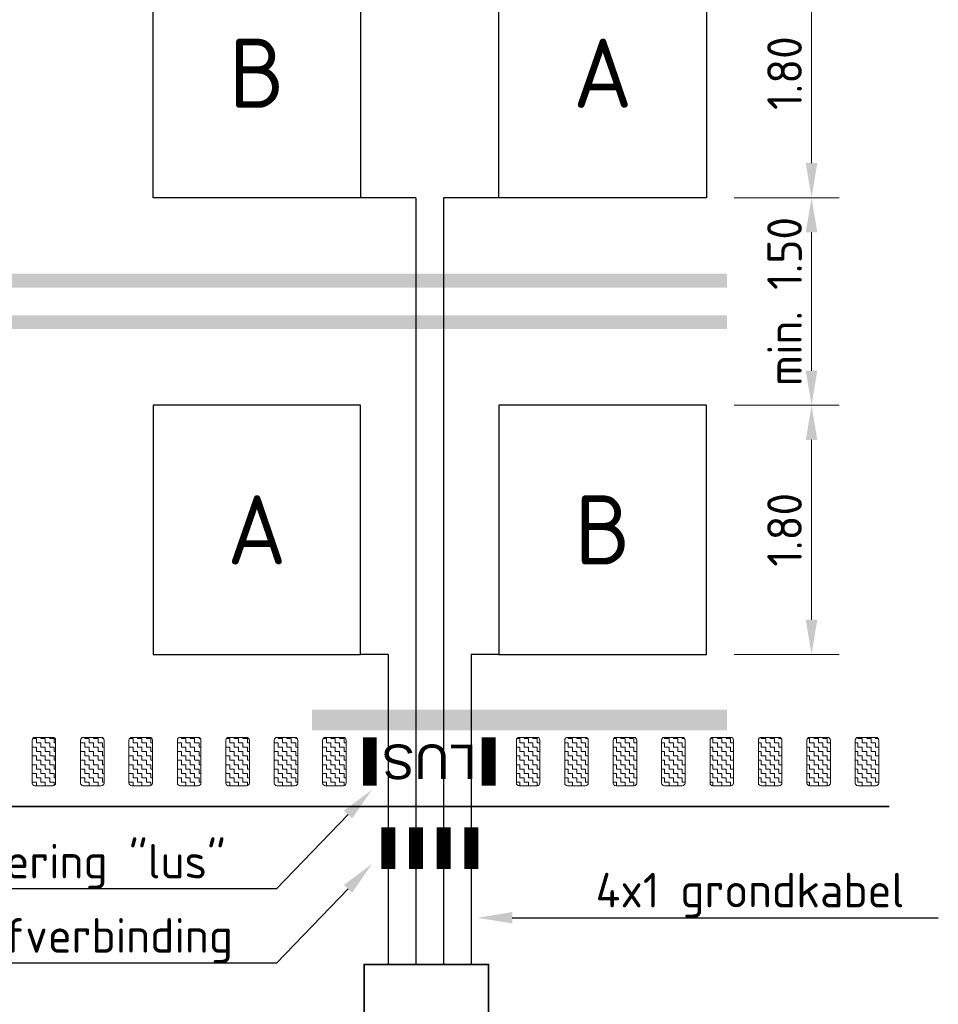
# Model space of a CAD drawing. Header units: metres. Extents: x -699 to 2316, y -1199 to 781.
# Tile 175 of 256: x -43 to -36, y -59 to -52. Entities that reach past the tile are written whole.
import ezdxf
from ezdxf import colors
from ezdxf.entities.mleader import LeaderData, LeaderLine
from ezdxf.enums import TextEntityAlignment as Align
from ezdxf.lldxf.tags import DXFTag
from ezdxf.math import Vec2, Vec3

# ---------------------------------------------------------------- set-up
doc = ezdxf.new("R2010")
doc.units = ezdxf.units.M
doc.header["$PDMODE"] = 1
doc.linetypes.add('NLCS-HIDDEN', pattern=[4, 2, -2])
doc.linetypes.add('VW-3-3_STREEP', pattern=[6, 3, -3])
for name, color, linetype, lineweight in [('N-WA-VW-MARKERING_DYNAMISCH-G', 7, 'Continuous', 35), ('N-WE-KL-TELPUNT_KABEL-G', 100, 'KL-TELPUNT', 35), ('N-WE-KL-TELPUNT_KABEL-GN', 100, 'NLCS-HIDDEN', 25), ('N-WE-KL-TELPUNT_TELKAST-G', 100, 'Continuous', 35), ('N-WE-VH-KANTVERHARDING-G', 210, 'Continuous', 35), ('N-WE-VH-VERHARDING_BETONSTRAATSTEEN-A', 252, 'Continuous', 18), ('N-WE-VW-MARKERING_LANGS_STREEP_33-G', 7, 'VW-3-3_STREEP', 13), ('N-WE-VW-MARKERING_LANGS_STREEP_DOORGETROKKEN-G', 7, 'Continuous', 13), ('N-WE-VW-MARKERING_SYMBOOL-G', 7, 'Continuous', 35), ('X-XX-AL-M', 7, 'Continuous', 18), ('X-XX-AL-T25', 7, 'Continuous', 25), ('X-XX-AL-T50', 130, 'Continuous', 50)]:
    doc.layers.add(name, color=color, linetype=linetype, lineweight=lineweight)
doc.styles.add('ariel', font='arial.ttf')
doc.styles.add('NLCS-ISO', font='NLCS-ISO.ttf')
doc.styles.add('NLCS-ISO-M100-T25', font='NLCS-ISO.ttf', dxfattribs={"height": 0.25})
doc.styles.get("Standard").update_dxf_attribs({"font": 'romans'})
tags = doc.linetypes.add('KL-TELPUNT', pattern='A,14,-1,["TP",Standard,S=1.8,R=0,X=1,Y=-0.9],-5,30', length=50).pattern_tags.tags
tags[6] = DXFTag(74, 10)
doc.dimstyles.new('NLCS-M100-T25-PIJL_A_L2_H1', dxfattribs={"dimscale": 0.1, "dimtxt": 2.5, "dimasz": 2.5, "dimexe": 2, "dimexo": 2, "dimgap": 0.7, "dimtad": 1, "dimzin": 0, "dimdsep": 46, "dimtxsty": 'NLCS-ISO-M100-T25', "dimcen": 0, "dimdle": 2, "dimclrd": 256, "dimclre": 256, "dimclrt": 256, "dimadec": 1, "dimazin": 0, "dimtfac": 1, "dimtdec": 3, "dimtofl": 0, "dimtmove": 0, "dimatfit": 3, "dimfxl": 2, "dimtfillclr": 256, "dimtolj": 1, "dimtzin": 0, "dimlwd": -1, "dimlwe": -1, "dimarcsym": 0})
pattern_1 = [(90, (2.636113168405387, 76.95164708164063), (-0.03174999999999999, 0.03174999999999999), [0.03174999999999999, -0.03174999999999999]), (180, (2.636113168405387, 76.98339708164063), (-0.03174999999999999, -0.03174999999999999), [0.03174999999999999, -0.03174999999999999])]

# ---------------------------------------------------------------- blocks, each defined once
blk = doc.blocks.new('*D1957')
at = {"layer": 'Defpoints', "color": 0, "transparency": 16777216}
for p in [(-37.92358421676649, -53.15812370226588), (-37.92358421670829, -54.65812370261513), (-37.16426991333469, -54.65812370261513)]:
    blk.add_point(p, dxfattribs=at)
at = {"layer": 'X-XX-AL-M', "transparency": 16777216}
for p, q in [((-37.72358421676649, -53.15812370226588), (-36.96426991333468, -53.15812370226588)), ((-37.16426991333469, -53.40812370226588), (-37.16426991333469, -54.40812370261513)), ((-37.72358421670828, -54.65812370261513), (-36.96426991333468, -54.65812370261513))]:
    blk.add_line(p, q, dxfattribs=at)
for points in [[(-37.20593658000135, -53.40812370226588), (-37.12260324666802, -53.40812370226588), (-37.16426991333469, -53.15812370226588)], [(-37.20593658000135, -54.40812370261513), (-37.12260324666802, -54.40812370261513), (-37.16426991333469, -54.65812370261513)]]:
    blk.add_solid(points, dxfattribs=at)
at = {"layer": 'X-XX-AL-M', "transparency": 16777216, "insert": (-37.35936461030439, -53.90812370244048), "char_height": 0.25, "attachment_point": 5, "rotation": 90, "style": 'NLCS-ISO-M100-T25'}
blk.add_mtext('\\A1;min. 1.50', dxfattribs=at)
blk = doc.blocks.new('*D1959')
at = {"layer": 'Defpoints', "color": 0, "transparency": 16777216}
for p in [(-37.9235842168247, -51.3581237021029), (-37.92358421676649, -53.15812370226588), (-37.16426991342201, -53.15812370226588)]:
    blk.add_point(p, dxfattribs=at)
at = {"layer": 'X-XX-AL-M', "transparency": 16777216}
for p, q in [((-37.7235842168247, -51.3581237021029), (-36.96426991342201, -51.3581237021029)), ((-37.16426991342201, -51.6081237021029), (-37.16426991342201, -52.90812370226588)), ((-37.72358421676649, -53.15812370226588), (-36.96426991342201, -53.15812370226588))]:
    blk.add_line(p, q, dxfattribs=at)
for points in [[(-37.20593658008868, -51.6081237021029), (-37.12260324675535, -51.6081237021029), (-37.16426991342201, -51.3581237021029)], [(-37.20593658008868, -52.90812370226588), (-37.12260324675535, -52.90812370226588), (-37.16426991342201, -53.15812370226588)]]:
    blk.add_solid(points, dxfattribs=at)
at = {"layer": 'X-XX-AL-M', "transparency": 16777216, "insert": (-37.35926991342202, -52.25812370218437), "char_height": 0.25, "attachment_point": 5, "rotation": 90, "style": 'NLCS-ISO-M100-T25'}
blk.add_mtext('\\A1;1.80', dxfattribs=at)
blk = doc.blocks.new('*D1962')
at = {"layer": 'Defpoints', "color": 0, "transparency": 16777216}
for p in [(-37.92358421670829, -54.65812370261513), (-37.92358421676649, -56.45812370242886), (-37.16426991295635, -56.45812370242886)]:
    blk.add_point(p, dxfattribs=at)
at = {"layer": 'X-XX-AL-M', "transparency": 16777216}
for p, q in [((-37.72358421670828, -54.65812370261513), (-36.96426991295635, -54.65812370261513)), ((-37.16426991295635, -54.90812370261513), (-37.16426991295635, -56.20812370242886)), ((-37.72358421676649, -56.45812370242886), (-36.96426991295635, -56.45812370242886))]:
    blk.add_line(p, q, dxfattribs=at)
for points in [[(-37.20593657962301, -54.90812370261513), (-37.12260324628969, -54.90812370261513), (-37.16426991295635, -54.65812370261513)], [(-37.20593657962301, -56.20812370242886), (-37.12260324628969, -56.20812370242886), (-37.16426991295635, -56.45812370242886)]]:
    blk.add_solid(points, dxfattribs=at)
at = {"layer": 'X-XX-AL-M', "transparency": 16777216, "insert": (-37.35926991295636, -55.55812370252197), "char_height": 0.25, "attachment_point": 5, "rotation": 90, "style": 'NLCS-ISO-M100-T25'}
blk.add_mtext('\\A1;1.80', dxfattribs=at)
blk = doc.blocks.new('tellus')
at = {"layer": 'N-WA-VW-MARKERING_DYNAMISCH-G', "lineweight": 9}
h = blk.add_hatch(dxfattribs=at)
h.set_pattern_fill('ZIGZAG', color=8, scale=0.009999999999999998, angle=90, style=0)
h.set_pattern_definition(pattern_1)
edge = h.paths.add_edge_path()
edge.add_line((9.238946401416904, 15.23597948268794), (9.368946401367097, 15.23597948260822))
edge.add_arc((9.368946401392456, 15.21597948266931), 0.02000000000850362, 2.0691572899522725e-08, 90.00000008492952, ccw=False)
edge.add_line((9.388946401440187, 15.21597948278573), (9.38894640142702, 14.90597948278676))
edge.add_arc((9.368946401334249, 14.90597948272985), 0.01999999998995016, 270.00000008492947, 360.0000000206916, ccw=False)
edge.add_line((9.368946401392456, 14.88597948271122), (9.238946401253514, 14.88597948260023))
edge.add_arc((9.238946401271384, 14.90597948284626), 0.01999999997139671, 179.9999999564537, 269.99999995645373, ccw=False)
edge.add_line((9.21894640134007, 14.90597948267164), (9.218946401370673, 15.21597948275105))
edge.add_arc((9.238946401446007, 15.21597948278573), 0.01999999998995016, 89.9999999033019, 180.0000000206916, ccw=False)
h = blk.add_hatch(dxfattribs=at)
h.set_pattern_fill('ZIGZAG', color=8, scale=0.009999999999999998, angle=90, style=0)
h.set_pattern_definition(pattern_1)
edge = h.paths.add_edge_path()
edge.add_line((9.58894640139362, 15.23597948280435), (9.718946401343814, 15.23597948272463))
edge.add_arc((9.718946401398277, 15.21597948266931), 0.02000000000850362, 2.0691572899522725e-08, 90.00000008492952, ccw=False)
edge.add_line((9.738946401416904, 15.2159794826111), (9.738946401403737, 14.90597948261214))
edge.add_arc((9.718946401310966, 14.90597948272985), 0.01999999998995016, 270.00000008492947, 360.0000000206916, ccw=False)
edge.add_line((9.718946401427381, 14.88597948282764), (9.588946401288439, 14.88597948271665))
edge.add_arc((9.58894640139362, 14.90597948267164), 0.01999999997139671, 179.9999999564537, 269.99999995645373, ccw=False)
edge.add_line((9.56894640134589, 14.90597948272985), (9.568946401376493, 15.21597948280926))
edge.add_arc((9.588946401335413, 15.21597948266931), 0.01999999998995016, 89.9999999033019, 180.0000000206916, ccw=False)
h = blk.add_hatch(dxfattribs=at)
h.set_pattern_fill('ZIGZAG', color=8, scale=0.009999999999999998, angle=90, style=0)
h.set_pattern_definition(pattern_1)
edge = h.paths.add_edge_path()
edge.add_line((9.938946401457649, 15.23597948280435), (10.06894640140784, 15.23597948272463))
edge.add_arc((10.06894640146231, 15.21597948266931), 0.02000000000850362, 2.0691572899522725e-08, 90.00000008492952, ccw=False)
edge.add_line((10.08894640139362, 15.21597948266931), (10.08894640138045, 14.90597948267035))
edge.add_arc((10.0689464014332, 14.90597948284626), 0.01999999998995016, 270.00000008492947, 360.0000000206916, ccw=False)
edge.add_line((10.0689464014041, 14.88597948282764), (9.938946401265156, 14.88597948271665))
edge.add_arc((9.938946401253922, 14.90597948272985), 0.01999999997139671, 179.9999999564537, 269.99999995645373, ccw=False)
edge.add_line((9.918946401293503, 14.90597948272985), (9.918946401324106, 15.21597948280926))
edge.add_arc((9.938946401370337, 15.21597948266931), 0.01999999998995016, 89.9999999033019, 180.0000000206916, ccw=False)
h = blk.add_hatch(dxfattribs=at)
h.set_pattern_fill('ZIGZAG', color=8, scale=0.009999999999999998, angle=90, style=0)
h.set_pattern_definition(pattern_1)
edge = h.paths.add_edge_path()
edge.add_line((10.28894640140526, 15.23597948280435), (10.41894640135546, 15.23597948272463))
edge.add_arc((10.41894640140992, 15.21597948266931), 0.02000000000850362, 2.0691572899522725e-08, 90.00000008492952, ccw=False)
edge.add_line((10.43894640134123, 15.21597948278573), (10.43894640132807, 14.90597948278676))
edge.add_arc((10.41894640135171, 14.90597948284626), 0.01999999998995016, 270.00000008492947, 360.0000000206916, ccw=False)
edge.add_line((10.41894640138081, 14.88597948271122), (10.28894640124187, 14.88597948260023))
edge.add_arc((10.28894640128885, 14.90597948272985), 0.01999999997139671, 179.9999999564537, 269.99999995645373, ccw=False)
edge.add_line((10.26894640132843, 14.90597948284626), (10.26894640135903, 15.21597948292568))
edge.add_arc((10.28894640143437, 15.21597948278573), 0.01999999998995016, 89.9999999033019, 180.0000000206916, ccw=False)
h = blk.add_hatch(dxfattribs=at)
h.set_pattern_fill('ZIGZAG', color=8, scale=0.009999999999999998, angle=90, style=0)
h.set_pattern_definition(pattern_1)
edge = h.paths.add_edge_path()
edge.add_line((10.63894640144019, 15.23597948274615), (10.76894640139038, 15.23597948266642))
edge.add_arc((10.76894640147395, 15.21597948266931), 0.02000000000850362, 2.0691572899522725e-08, 90.00000008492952, ccw=False)
edge.add_line((10.78894640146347, 15.21597948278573), (10.7889464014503, 14.90597948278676))
edge.add_arc((10.76894640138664, 14.90597948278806), 0.01999999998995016, 270.00000008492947, 360.0000000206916, ccw=False)
edge.add_line((10.76894640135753, 14.88597948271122), (10.63894640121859, 14.88597948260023))
edge.add_arc((10.63894640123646, 14.90597948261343), 0.01999999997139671, 179.9999999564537, 269.99999995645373, ccw=False)
edge.add_line((10.61894640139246, 14.90597948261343), (10.61894640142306, 15.21597948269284))
edge.add_arc((10.63894640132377, 15.21597948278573), 0.01999999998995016, 89.9999999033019, 180.0000000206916, ccw=False)
h = blk.add_hatch(dxfattribs=at)
h.set_pattern_fill('ZIGZAG', color=8, scale=0.009999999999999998, angle=90, style=0)
h.set_pattern_definition(pattern_1)
edge = h.paths.add_edge_path()
edge.add_line((10.9889464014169, 15.23597948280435), (11.1189464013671, 15.23597948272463))
edge.add_arc((11.11894640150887, 15.21597948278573), 0.02000000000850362, 2.0691572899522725e-08, 90.00000008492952, ccw=False)
edge.add_line((11.13894640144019, 15.21597948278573), (11.13894640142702, 14.90597948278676))
edge.add_arc((11.11894640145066, 14.90597948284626), 0.01999999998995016, 270.00000008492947, 360.0000000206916, ccw=False)
edge.add_line((11.11894640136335, 14.88597948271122), (10.98894640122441, 14.88597948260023))
edge.add_arc((10.98894640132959, 14.90597948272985), 0.01999999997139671, 179.9999999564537, 269.99999995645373, ccw=False)
edge.add_line((10.96894640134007, 14.90597948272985), (10.96894640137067, 15.21597948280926))
edge.add_arc((10.98894640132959, 15.21597948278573), 0.01999999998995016, 89.9999999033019, 180.0000000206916, ccw=False)
h = blk.add_hatch(dxfattribs=at)
h.set_pattern_fill('ZIGZAG', color=8, scale=0.009999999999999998, angle=90, style=0)
h.set_pattern_definition(pattern_1)
edge = h.paths.add_edge_path()
edge.add_line((11.33894640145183, 15.23597948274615), (11.46894640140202, 15.23597948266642))
edge.add_arc((11.46894640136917, 15.21597948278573), 0.02000000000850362, 2.0691572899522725e-08, 90.00000008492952, ccw=False)
edge.add_line((11.4889464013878, 15.21597948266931), (11.48894640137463, 14.90597948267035))
edge.add_arc((11.46894640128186, 14.90597948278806), 0.01999999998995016, 270.00000008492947, 360.0000000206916, ccw=False)
edge.add_line((11.46894640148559, 14.88597948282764), (11.33894640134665, 14.88597948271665))
edge.add_arc((11.33894640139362, 14.90597948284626), 0.01999999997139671, 179.9999999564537, 269.99999995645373, ccw=False)
edge.add_line((11.31894640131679, 14.90597948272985), (11.31894640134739, 15.21597948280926))
edge.add_arc((11.33894640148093, 15.21597948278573), 0.01999999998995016, 89.9999999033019, 180.0000000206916, ccw=False)
h = blk.add_hatch(dxfattribs=at)
h.set_pattern_fill('ZIGZAG', color=8, scale=0.009999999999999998, angle=90, style=0)
h.set_pattern_definition(pattern_1)
edge = h.paths.add_edge_path()
edge.add_line((12.7389464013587, 15.23597948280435), (12.86894640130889, 15.23597948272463))
edge.add_arc((12.86894640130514, 15.21597948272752), 0.02000000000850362, 2.0691572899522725e-08, 90.00000008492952, ccw=False)
edge.add_line((12.88894640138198, 15.21597948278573), (12.88894640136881, 14.90597948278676))
edge.add_arc((12.86894640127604, 14.90597948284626), 0.01999999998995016, 270.00000008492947, 360.0000000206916, ccw=False)
edge.add_line((12.86894640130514, 14.88597948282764), (12.7389464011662, 14.88597948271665))
edge.add_arc((12.73894640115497, 14.90597948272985), 0.01999999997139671, 179.9999999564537, 269.99999995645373, ccw=False)
edge.add_line((12.71894640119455, 14.90597948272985), (12.71894640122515, 15.21597948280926))
edge.add_arc((12.73894640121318, 15.21597948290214), 0.01999999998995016, 89.9999999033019, 180.0000000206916, ccw=False)
h = blk.add_hatch(dxfattribs=at)
h.set_pattern_fill('ZIGZAG', color=8, scale=0.009999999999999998, angle=90, style=0)
h.set_pattern_definition(pattern_1)
edge = h.paths.add_edge_path()
edge.add_line((13.08894640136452, 15.23597948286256), (13.21894640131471, 15.23597948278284))
edge.add_arc((13.21894640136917, 15.21597948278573), 0.02000000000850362, 2.0691572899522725e-08, 90.00000008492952, ccw=False)
edge.add_line((13.2389464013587, 15.21597948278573), (13.23894640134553, 14.90597948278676))
edge.add_arc((13.21894640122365, 14.90597948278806), 0.01999999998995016, 270.00000008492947, 360.0000000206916, ccw=False)
edge.add_line((13.21894640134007, 14.88597948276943), (13.08894640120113, 14.88597948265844))
edge.add_arc((13.088946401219, 14.90597948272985), 0.01999999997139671, 179.9999999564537, 269.99999995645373, ccw=False)
edge.add_line((13.06894640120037, 14.90597948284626), (13.06894640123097, 15.21597948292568))
edge.add_arc((13.08894640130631, 15.21597948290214), 0.01999999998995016, 89.9999999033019, 180.0000000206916, ccw=False)
h = blk.add_hatch(dxfattribs=at)
h.set_pattern_fill('ZIGZAG', color=8, scale=0.009999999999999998, angle=90, style=0)
h.set_pattern_definition(pattern_1)
edge = h.paths.add_edge_path()
edge.add_line((13.43894640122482, 15.23597948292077), (13.56894640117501, 15.23597948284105))
edge.add_arc((13.56894640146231, 15.21597948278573), 0.02000000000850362, 2.0691572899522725e-08, 90.00000008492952, ccw=False)
edge.add_line((13.5889464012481, 15.21597948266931), (13.58894640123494, 14.90597948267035))
edge.add_arc((13.56894640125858, 14.90597948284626), 0.01999999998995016, 270.00000008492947, 360.0000000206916, ccw=False)
edge.add_line((13.56894640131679, 14.88597948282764), (13.43894640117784, 14.88597948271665))
edge.add_arc((13.43894640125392, 14.90597948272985), 0.01999999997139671, 179.9999999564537, 269.99999995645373, ccw=False)
edge.add_line((13.4189464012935, 14.90597948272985), (13.41894640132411, 15.21597948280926))
edge.add_arc((13.43894640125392, 15.21597948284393), 0.01999999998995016, 89.9999999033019, 180.0000000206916, ccw=False)
h = blk.add_hatch(dxfattribs=at)
h.set_pattern_fill('ZIGZAG', color=8, scale=0.009999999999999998, angle=90, style=0)
h.set_pattern_definition(pattern_1)
edge = h.paths.add_edge_path()
edge.add_line((13.78894640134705, 15.23597948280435), (13.91894640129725, 15.23597948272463))
edge.add_arc((13.91894640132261, 15.21597948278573), 0.02000000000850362, 2.0691572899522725e-08, 90.00000008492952, ccw=False)
edge.add_line((13.93894640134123, 15.21597948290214), (13.93894640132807, 14.90597948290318))
edge.add_arc((13.9189464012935, 14.90597948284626), 0.01999999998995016, 270.00000008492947, 360.0000000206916, ccw=False)
edge.add_line((13.9189464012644, 14.88597948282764), (13.78894640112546, 14.88597948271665))
edge.add_arc((13.78894640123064, 14.90597948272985), 0.01999999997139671, 179.9999999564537, 269.99999995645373, ccw=False)
edge.add_line((13.76894640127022, 14.90597948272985), (13.76894640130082, 15.21597948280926))
edge.add_arc((13.78894640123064, 15.21597948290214), 0.01999999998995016, 89.9999999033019, 180.0000000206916, ccw=False)
h = blk.add_hatch(dxfattribs=at)
h.set_pattern_fill('ZIGZAG', color=8, scale=0.009999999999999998, angle=90, style=0)
h.set_pattern_definition(pattern_1)
edge = h.paths.add_edge_path()
edge.add_line((14.13894640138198, 15.23597948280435), (14.26894640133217, 15.23597948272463))
edge.add_arc((14.26894640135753, 15.21597948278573), 0.02000000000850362, 2.0691572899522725e-08, 90.00000008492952, ccw=False)
edge.add_line((14.28894640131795, 15.21597948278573), (14.28894640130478, 14.90597948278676))
edge.add_arc((14.26894640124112, 14.90597948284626), 0.01999999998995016, 270.00000008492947, 360.0000000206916, ccw=False)
edge.add_line((14.26894640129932, 14.88597948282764), (14.13894640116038, 14.88597948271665))
edge.add_arc((14.13894640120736, 14.90597948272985), 0.01999999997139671, 179.9999999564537, 269.99999995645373, ccw=False)
edge.add_line((14.11894640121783, 14.90597948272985), (14.11894640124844, 15.21597948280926))
edge.add_arc((14.13894640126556, 15.21597948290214), 0.01999999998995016, 89.9999999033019, 180.0000000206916, ccw=False)
h = blk.add_hatch(dxfattribs=at)
h.set_pattern_fill('ZIGZAG', color=8, scale=0.009999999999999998, angle=90, style=0)
h.set_pattern_definition(pattern_1)
edge = h.paths.add_edge_path()
edge.add_line((14.48894640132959, 15.23597948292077), (14.61894640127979, 15.23597948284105))
edge.add_arc((14.61894640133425, 15.21597948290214), 0.02000000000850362, 2.0691572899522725e-08, 90.00000008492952, ccw=False)
edge.add_line((14.63894640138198, 15.21597948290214), (14.63894640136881, 14.90597948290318))
edge.add_arc((14.61894640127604, 14.90597948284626), 0.01999999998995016, 270.00000008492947, 360.0000000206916, ccw=False)
edge.add_line((14.61894640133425, 14.88597948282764), (14.48894640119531, 14.88597948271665))
edge.add_arc((14.48894640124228, 14.90597948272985), 0.01999999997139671, 179.9999999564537, 269.99999995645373, ccw=False)
edge.add_line((14.46894640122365, 14.90597948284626), (14.46894640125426, 15.21597948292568))
edge.add_arc((14.48894640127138, 15.21597948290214), 0.01999999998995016, 89.9999999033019, 180.0000000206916, ccw=False)
h = blk.add_hatch(dxfattribs=at)
h.set_pattern_fill('ZIGZAG', color=8, scale=0.009999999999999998, angle=90, style=0)
h.set_pattern_definition(pattern_1)
edge = h.paths.add_edge_path()
edge.add_line((14.83894640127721, 15.23597948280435), (14.9689464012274, 15.23597948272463))
edge.add_arc((14.96894640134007, 15.21597948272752), 0.02000000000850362, 2.0691572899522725e-08, 90.00000008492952, ccw=False)
edge.add_line((14.9889464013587, 15.21597948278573), (14.98894640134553, 14.90597948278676))
edge.add_arc((14.96894640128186, 14.90597948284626), 0.01999999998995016, 270.00000008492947, 360.0000000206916, ccw=False)
edge.add_line((14.96894640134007, 14.88597948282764), (14.83894640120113, 14.88597948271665))
edge.add_arc((14.83894640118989, 14.90597948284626), 0.01999999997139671, 179.9999999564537, 269.99999995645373, ccw=False)
edge.add_line((14.81894640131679, 14.90597948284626), (14.81894640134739, 15.21597948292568))
edge.add_arc((14.83894640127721, 15.21597948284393), 0.01999999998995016, 89.9999999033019, 180.0000000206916, ccw=False)
h = blk.add_hatch(dxfattribs=at)
h.set_pattern_fill('ZIGZAG', color=8, scale=0.009999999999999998, angle=90, style=0)
h.set_pattern_definition(pattern_1)
edge = h.paths.add_edge_path()
edge.add_line((15.18894640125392, 15.23597948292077), (15.31894640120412, 15.23597948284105))
edge.add_arc((15.31894640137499, 15.21597948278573), 0.02000000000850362, 2.0691572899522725e-08, 90.00000008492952, ccw=False)
edge.add_line((15.3389464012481, 15.21597948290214), (15.33894640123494, 14.90597948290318))
edge.add_arc((15.31894640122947, 14.90597948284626), 0.01999999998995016, 270.00000008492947, 360.0000000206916, ccw=False)
edge.add_line((15.31894640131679, 14.88597948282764), (15.18894640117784, 14.88597948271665))
edge.add_arc((15.18894640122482, 14.90597948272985), 0.01999999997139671, 179.9999999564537, 269.99999995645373, ccw=False)
edge.add_line((15.1689464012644, 14.90597948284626), (15.168946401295, 15.21597948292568))
edge.add_arc((15.18894640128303, 15.21597948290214), 0.01999999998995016, 89.9999999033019, 180.0000000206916, ccw=False)
at = {"layer": 'N-WA-VW-MARKERING_DYNAMISCH-G', "color": 8, "lineweight": 9}
for points in [[(9.238946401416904, 15.23597948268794), (9.368946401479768, 15.23597948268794, -0.414213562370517), (9.388946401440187, 15.21597948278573), (9.388946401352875, 14.90597948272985, -0.4142135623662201), (9.368946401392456, 14.88597948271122), (9.238946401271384, 14.88597948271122, -0.4142135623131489), (9.21894640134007, 14.90597948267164), (9.218946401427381, 15.21597948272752, -0.4142135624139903)], [(9.58894640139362, 15.23597948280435), (9.71894640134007, 15.23597948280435, -0.414213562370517), (9.738946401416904, 15.2159794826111), (9.738946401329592, 14.90597948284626, -0.4142135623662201), (9.718946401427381, 14.88597948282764), (9.588946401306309, 14.88597948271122, -0.4142135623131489), (9.56894640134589, 14.90597948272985), (9.568946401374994, 15.21597948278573, -0.4142135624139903)], [(9.938946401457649, 15.23597948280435), (10.0689464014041, 15.23597948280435, -0.414213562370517), (10.08894640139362, 15.21597948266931), (10.08894640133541, 14.90597948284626, -0.4142135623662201), (10.0689464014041, 14.88597948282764), (9.93894640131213, 14.88597948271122, -0.4142135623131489), (9.918946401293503, 14.90597948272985), (9.918946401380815, 15.21597948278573, -0.4142135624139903)], [(10.28894640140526, 15.23597948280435), (10.41894640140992, 15.23597948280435, -0.414213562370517), (10.43894640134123, 15.21597948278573), (10.43894640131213, 14.90597948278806, -0.4142135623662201), (10.41894640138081, 14.88597948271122), (10.28894640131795, 14.88597948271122, -0.4142135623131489), (10.26894640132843, 14.90597948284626), (10.26894640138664, 15.21597948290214, -0.4142135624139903)], [(10.63894640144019, 15.23597948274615), (10.76894640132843, 15.23597948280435, -0.414213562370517), (10.78894640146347, 15.21597948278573), (10.78894640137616, 14.90597948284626, -0.4142135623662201), (10.76894640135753, 14.88597948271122), (10.63894640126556, 14.88597948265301, -0.4142135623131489), (10.61894640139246, 14.90597948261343), (10.61894640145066, 15.21597948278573, -0.4142135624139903)], [(10.9889464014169, 15.23597948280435), (11.11894640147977, 15.23597948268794, -0.414213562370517), (11.13894640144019, 15.21597948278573), (11.13894640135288, 14.90597948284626, -0.4142135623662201), (11.11894640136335, 14.88597948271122), (10.9889464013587, 14.88597948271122, -0.4142135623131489), (10.96894640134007, 14.90597948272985), (10.96894640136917, 15.21597948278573, -0.4142135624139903)], [(11.33894640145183, 15.23597948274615), (11.46894640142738, 15.23597948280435, -0.414213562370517), (11.4889464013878, 15.21597948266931), (11.48894640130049, 14.90597948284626, -0.4142135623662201), (11.46894640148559, 14.88597948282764), (11.33894640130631, 14.88597948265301, -0.4142135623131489), (11.31894640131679, 14.90597948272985), (11.31894640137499, 15.21597948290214, -0.4142135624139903)], [(12.7389464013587, 15.23597948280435), (12.86894640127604, 15.23597948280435, -0.414213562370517), (12.88894640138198, 15.21597948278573), (12.88894640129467, 14.90597948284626, -0.4142135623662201), (12.86894640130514, 14.88597948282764), (12.73894640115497, 14.88597948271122, -0.4142135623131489), (12.71894640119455, 14.90597948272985), (12.71894640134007, 15.21597948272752, -0.4142135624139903)], [(13.08894640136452, 15.23597948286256), (13.21894640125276, 15.23597948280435, -0.414213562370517), (13.2389464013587, 15.21597948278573), (13.23894640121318, 14.90597948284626, -0.4142135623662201), (13.21894640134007, 14.88597948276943), (13.08894640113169, 14.88597948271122, -0.4142135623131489), (13.06894640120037, 14.90597948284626), (13.06894640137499, 15.21597948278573, -0.4142135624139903)], [(13.43894640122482, 15.23597948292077), (13.56894640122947, 15.23597948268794, -0.414213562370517), (13.5889464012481, 15.21597948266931), (13.58894640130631, 14.90597948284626, -0.4142135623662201), (13.56894640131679, 14.88597948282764), (13.43894640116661, 14.88597948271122, -0.4142135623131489), (13.4189464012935, 14.90597948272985), (13.4189464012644, 15.21597948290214, -0.4142135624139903)], [(13.78894640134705, 15.23597948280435), (13.91894640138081, 15.23597948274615, -0.414213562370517), (13.93894640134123, 15.21597948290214), (13.93894640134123, 14.90597948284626, -0.4142135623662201), (13.9189464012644, 14.88597948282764), (13.78894640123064, 14.88597948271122, -0.4142135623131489), (13.76894640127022, 14.90597948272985), (13.76894640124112, 15.21597948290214, -0.4142135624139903)], [(14.13894640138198, 15.23597948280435), (14.26894640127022, 15.23597948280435, -0.414213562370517), (14.28894640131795, 15.21597948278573), (14.28894640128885, 14.90597948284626, -0.4142135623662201), (14.26894640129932, 14.88597948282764), (14.13894640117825, 14.88597948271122, -0.4142135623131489), (14.11894640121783, 14.90597948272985), (14.11894640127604, 15.21597948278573, -0.4142135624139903)], [(14.48894640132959, 15.23597948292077), (14.61894640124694, 15.23597948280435, -0.414213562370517), (14.63894640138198, 15.21597948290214), (14.63894640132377, 14.90597948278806, -0.4142135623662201), (14.61894640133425, 14.88597948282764), (14.48894640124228, 14.88597948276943, -0.4142135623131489), (14.46894640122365, 14.90597948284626), (14.46894640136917, 15.21597948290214, -0.4142135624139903)], [(14.83894640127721, 15.23597948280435), (14.96894640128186, 15.23597948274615, -0.414213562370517), (14.9889464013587, 15.21597948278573), (14.98894640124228, 14.90597948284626, -0.4142135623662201), (14.96894640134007, 14.88597948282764), (14.83894640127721, 14.88597948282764, -0.4142135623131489), (14.81894640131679, 14.90597948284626), (14.81894640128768, 15.21597948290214, -0.4142135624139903)], [(15.18894640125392, 15.23597948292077), (15.31894640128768, 15.23597948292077, -0.414213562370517), (15.3389464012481, 15.21597948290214), (15.33894640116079, 14.90597948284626, -0.4142135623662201), (15.31894640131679, 14.88597948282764), (15.18894640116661, 14.88597948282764, -0.4142135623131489), (15.1689464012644, 14.90597948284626), (15.1689464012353, 15.21597948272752, -0.4142135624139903)]]:
    blk.add_lwpolyline(points, format="xyb", close=True, dxfattribs=at)
at = {"layer": 'N-WE-KL-TELPUNT_KABEL-G', "linetype": 'Continuous', "lineweight": 25}
for p, q in [((11.99352100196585, 19.13597948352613), (11.59352100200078, 19.13597948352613)), ((11.99352100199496, 19.13597948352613), (11.99352100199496, 14.73597948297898)), ((12.59352100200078, 19.13597948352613), (12.1935210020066, 19.13597948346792)), ((12.1935210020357, 19.13597948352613), (12.19352100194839, 14.73597948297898)), ((11.79352100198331, 15.83597948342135), (11.59352100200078, 15.83597948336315)), ((11.79352100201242, 15.83597948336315), (11.79352100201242, 14.73597948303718)), ((12.39352100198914, 15.83597948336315), (12.39352100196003, 14.73597948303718)), ((12.59352100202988, 15.83597948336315), (12.39352100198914, 15.83597948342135))]:
    blk.add_line(p, q, dxfattribs=at)
for points in [[(10.09352100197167, 20.93597948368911), (11.59352100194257, 20.93597948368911), (11.59352100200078, 19.13597948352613), (10.09352100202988, 19.13597948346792)], [(12.59352100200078, 20.9359794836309), (14.09352100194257, 20.93597948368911), (14.09352100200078, 19.13597948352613), (12.59352100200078, 19.13597948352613)], [(10.09352100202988, 15.83597948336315), (11.59352100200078, 15.83597948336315), (11.59352100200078, 17.63597948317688), (10.09352100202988, 17.63597948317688)], [(12.59352100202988, 15.83597948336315), (14.09352100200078, 15.83597948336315), (14.09352100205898, 17.63597948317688), (12.59352100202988, 17.63597948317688)]]:
    blk.add_lwpolyline(points, close=True, dxfattribs=at)
at = {"layer": 'N-WE-KL-TELPUNT_KABEL-G', "const_width": 0.1}
for points in [[(11.79352100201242, 14.28597948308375), (11.79352100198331, 14.58597948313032)], [(11.99352100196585, 14.28597948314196), (11.99352100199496, 14.58597948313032)], [(12.1935210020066, 14.28597948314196), (12.1935210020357, 14.58597948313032)], [(12.39352100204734, 14.28597948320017), (12.39352100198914, 14.58597948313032)]]:
    blk.add_lwpolyline(points, dxfattribs=at)
at = {"layer": 'N-WE-KL-TELPUNT_KABEL-GN'}
for p, q in [((11.79352100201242, 14.73597948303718), (11.79352100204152, 13.59547408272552)), ((11.99352100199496, 14.73597948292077), (11.99352100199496, 13.59547408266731)), ((12.19352100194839, 14.73597948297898), (12.1935210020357, 13.59547408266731)), ((12.39352100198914, 14.73597948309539), (12.39352100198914, 13.59547408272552))]:
    blk.add_line(p, q, dxfattribs=at)
at = {"layer": 'N-WE-KL-TELPUNT_TELKAST-G'}
blk.add_lwpolyline([(11.61852100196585, 13.09547408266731), (12.51852100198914, 13.0954740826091), (12.51852100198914, 13.5954740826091), (11.61852100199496, 13.59547408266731)], close=True, dxfattribs=at)
at = {"layer": 'N-WE-VH-KANTVERHARDING-G'}
blk.add_line((4.740982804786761, 14.73597948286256), (15.41380308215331, 14.73597948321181), dxfattribs=at)
at = {"layer": 'N-WE-VW-MARKERING_LANGS_STREEP_33-G', "color": 253, "linetype": 'Continuous'}
blk.add_solid([(11.24198280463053, 15.28597948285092), (14.24198280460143, 15.28597948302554), (11.24198280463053, 15.4359794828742), (14.24198280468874, 15.43597948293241)], dxfattribs=at)
at = {"layer": 'N-WE-VW-MARKERING_LANGS_STREEP_DOORGETROKKEN-G', "color": 253, "linetype": 'Continuous'}
for points in [[(5.241982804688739, 18.58597948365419), (14.24198280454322, 18.58597948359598), (5.241982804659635, 18.48597948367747), (14.24198280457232, 18.48597948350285)], [(5.241982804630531, 18.18597948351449), (14.24198280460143, 18.18597948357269), (5.241982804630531, 18.285979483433), (14.24198280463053, 18.28597948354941)]]:
    blk.add_solid(points, dxfattribs=at)
at = {"layer": 'N-WE-VW-MARKERING_SYMBOOL-G', "const_width": 0.1}
for points in [[(11.66026875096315, 14.88597948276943), (11.66026875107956, 15.23628963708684)], [(12.518442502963, 14.88597948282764), (12.518442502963, 15.23628963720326)]]:
    blk.add_lwpolyline(points, dxfattribs=at)
at = {"layer": 'N-WE-VW-MARKERING_SYMBOOL-G', "insert": (12.08935562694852, 15.06113456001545), "char_height": 0.25, "attachment_point": 5, "rotation": 180.00000000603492, "style": 'ariel'}
blk.add_mtext('LUS', dxfattribs=at)
at = {"layer": 'X-XX-AL-T50', "style": 'NLCS-ISO'}
for s, p in [('B', (10.84352100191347, 20.0359794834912)), ('A', (13.34352100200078, 20.0359794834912)), ('A', (10.84352100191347, 16.73597948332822)), ('B', (13.34352100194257, 16.73597948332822))]:
    blk.add_text(s, height=0.5, dxfattribs=at).set_placement(p, align=Align.MIDDLE_CENTER)
at = {"layer": 'X-XX-AL-M'}
for base, p1, p2, picture, middle in [((14.85283530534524, 19.1359794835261), (14.09352100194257, 20.93597948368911), (14.09352100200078, 19.13597948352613), '*D1959', (14.65783530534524, 20.03597948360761)), ((14.85283530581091, 15.83597948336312), (14.09352100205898, 17.63597948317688), (14.09352100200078, 15.83597948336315), '*D1962', (14.6578353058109, 16.73597948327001))]:
    dim = blk.add_linear_dim(base=base, p1=p1, p2=p2, angle=89.99999999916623, dimstyle='NLCS-M100-T25-PIJL_A_L2_H1', dxfattribs=at)
    dim.commit()
    dim.dimension.update_dxf_attribs({"geometry": picture, "text_midpoint": middle, "insert": (52.01710521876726, 72.29410318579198)})
dim = blk.add_linear_dim(base=(14.85283530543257, 17.63597948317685), p1=(14.09352100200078, 19.13597948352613), p2=(14.09352100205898, 17.63597948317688), angle=89.99999999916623, text='min. 1.50', dimstyle='NLCS-M100-T25-PIJL_A_L2_H1', dxfattribs=at)
dim.commit()
dim.dimension.update_dxf_attribs({"geometry": '*D1957', "text_midpoint": (14.65774060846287, 18.3859794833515), "insert": (52.01710521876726, 72.29410318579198)})
at = {"layer": 'X-XX-AL-T25'}
ml = blk.add_multileader_mtext('Standard', dxfattribs=at)
ml.set_content('markering "lus"', color=256, style='NLCS-ISO-M100-T25')
ml.set_leader_properties(color=256, linetype='ByLayer', lineweight=-1)
ml.build(insert=Vec2(0, 0))
ml.multileader.update_dxf_attribs({"text_left_attachment_type": 5, "text_right_attachment_type": 5, "dogleg_length": 0.25, "arrow_head_size": 0.25})
ctx = ml.context
ctx.base_point, ctx.char_height, ctx.arrow_head_size, ctx.landing_gap_size, ctx.plane_origin = Vec3(8.229917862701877, 14.14114709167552), 0.25, 0.25, 0.09000000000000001, Vec3(55.41317466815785, 72.41612594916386)
ctx.left_attachment, ctx.right_attachment = 5, 5
notes = []
notes.append((ctx, [(0, (1, 1, 0), (10.98491786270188, 14.14114709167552), (-1, 0), 0.25, [(0, [(11.67559825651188, 14.85800224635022)], 0, [])])]))
ctx.mtext.insert, ctx.mtext.flow_direction = Vec3(8.319917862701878, 14.46614709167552), 5
ml = blk.add_multileader_mtext('Standard', dxfattribs=at)
ml.set_content('mofverbinding', color=256, style='NLCS-ISO-M100-T25')
ml.set_leader_properties(color=256, linetype='ByLayer', lineweight=-1)
ml.build(insert=Vec2(0, 0))
ml.multileader.update_dxf_attribs({"text_left_attachment_type": 5, "text_right_attachment_type": 5, "dogleg_length": 0.25, "arrow_head_size": 0.25})
ctx = ml.context
ctx.base_point, ctx.char_height, ctx.arrow_head_size, ctx.landing_gap_size, ctx.plane_origin = Vec3(8.529917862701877, 13.60455241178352), 0.25, 0.25, 0.09000000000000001, Vec3(55.41317466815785, 71.87953126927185)
ctx.left_attachment, ctx.right_attachment = 5, 5
notes.append((ctx, [(0, (1, 1, 0), (10.98491786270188, 13.60455241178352), (-1, 0), 0.25, [(0, [(11.67559825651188, 14.32140756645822)], 0, [])])]))
ctx.mtext.insert, ctx.mtext.flow_direction = Vec3(8.619917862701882, 13.92955241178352), 5
ml = blk.add_multileader_mtext('Standard', dxfattribs=at)
ml.set_content('4x1 grondkabel', color=256, style='NLCS-ISO-M100-T25')
ml.set_leader_properties(color=256, linetype='ByLayer', lineweight=-1)
ml.build(insert=Vec2(0, 0))
ml.multileader.update_dxf_attribs({"text_left_attachment_type": 5, "text_right_attachment_type": 5, "dogleg_length": 0.25, "arrow_head_size": 0.25})
ctx = ml.context
ctx.base_point, ctx.char_height, ctx.arrow_head_size, ctx.landing_gap_size, ctx.plane_origin = Vec3(13.20197531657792, 13.93231688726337), 0.25, 0.25, 0.09000000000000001, Vec3(54.14248199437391, 77.40053328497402)
ctx.left_attachment, ctx.right_attachment = 5, 5
notes.append((ctx, [(0, (1, 1, 0), (12.95197531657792, 13.93231688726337), (1, 0), 0.25, [(0, [(12.43934428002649, 13.93231688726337)], 0, [])])]))
ctx.mtext.insert, ctx.mtext.flow_direction = Vec3(13.29197531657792, 14.25731688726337), 5
for ctx, leaders in notes:
    for number, flags, end, landing, length, lines in leaders:
        leader = LeaderData()
        leader.index, (leader.has_last_leader_line, leader.has_dogleg_vector, leader.attachment_direction) = number, flags
        leader.last_leader_point, leader.dogleg_vector, leader.dogleg_length = Vec3(end), Vec3(landing), length
        for number, points, colour, breaks in lines:
            line = LeaderLine()
            line.index, line.vertices, line.color, line.breaks = number, Vec3.list(points), colors.encode_raw_color(colour), breaks
            leader.lines.append(line)
        ctx.leaders.append(leader)

msp = doc.modelspace()

# ---------------------------------------------------------------- block references
at = {"layer": 'N-WE-VH-VERHARDING_BETONSTRAATSTEEN-A'}
msp.add_blockref('tellus', (-52.01710521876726, -72.29410318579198), dxfattribs=at)

doc.saveas('drawing.dxf')
